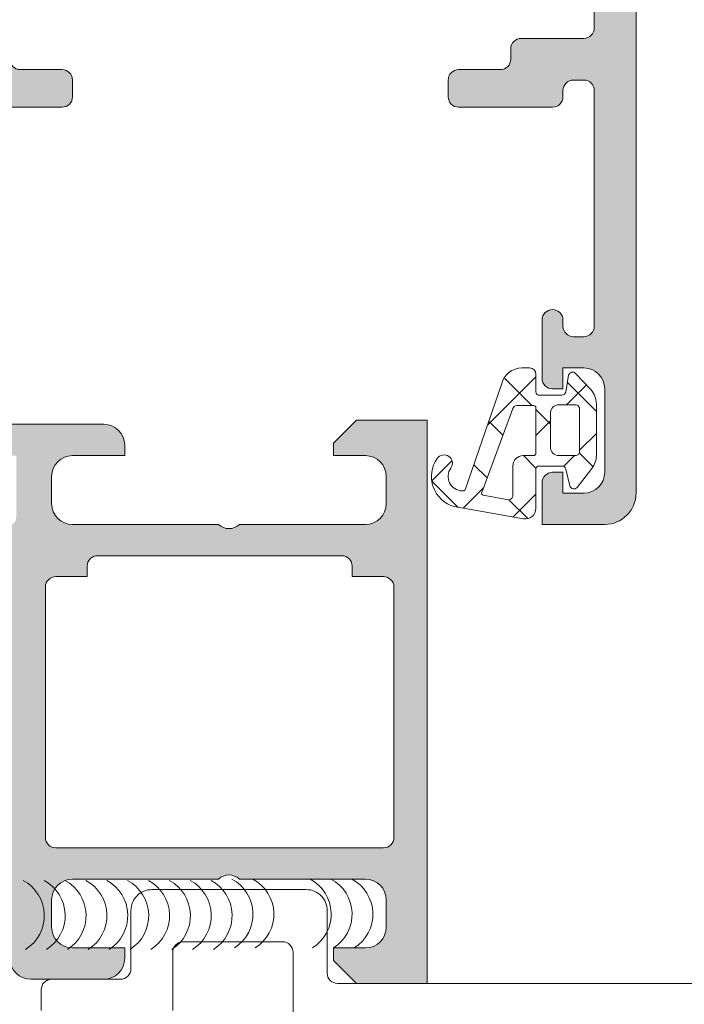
# Model space of a CAD drawing. Header units: millimetres. Extents: x 213386 to 459888, y 74252 to 208052.
# Tile 216 of 256: x 373104 to 373136, y 190845 to 190892. Entities that reach past the tile are written whole.
import ezdxf

# ---------------------------------------------------------------- set-up
doc = ezdxf.new("R2010")
doc.units = ezdxf.units.MM
doc.layers.get('Defpoints').update_dxf_attribs({"color": 255, "lineweight": 0})
doc.layers.add('FASÁDA DETAILNÍ', color=255, linetype='Continuous', lineweight=0)
doc.layers.add('NOVA', color=255, linetype='Continuous', lineweight=0)
doc.styles.add('CS-ROMANS', font='romans.shx', dxfattribs={"width": 0.75, "oblique": 5})
doc.dimstyles.new('A_KÓTA_50', dxfattribs={"dimtxt": 110, "dimasz": 2, "dimexe": 100, "dimexo": 1500, "dimgap": 40, "dimtad": 1, "dimrnd": 1, "dimdsep": 46, "dimtxsty": 'CS-ROMANS', "dimblk": 'KOT_CARA20', "dimcen": 45, "dimse1": 1, "dimse2": 1, "dimclrd": 256, "dimclre": 256, "dimclrt": 256, "dimadec": 0, "dimazin": 0, "dimtfac": 1, "dimtix": 1, "dimtmove": 2, "dimatfit": 3, "dimldrblk": 'OBLIQUE', "dimfxl": 100, "dimtolj": 1, "dimarcsym": 0})

# ---------------------------------------------------------------- blocks, each defined once
blk = doc.blocks.new('A$C29162560')
at = {"layer": 'FASÁDA DETAILNÍ'}
h = blk.add_hatch(color=256, dxfattribs=at)
edge = h.paths.add_edge_path(flags=16)
edge.add_ellipse((-845.518, -11035.2), major_axis=(-0.5, 0), ratio=1, start_angle=89.997, end_angle=180.003)
edge.add_line((-845.018, -11035.2), (-845.018, -11017.2))
edge.add_ellipse((-845.518, -11017.2), major_axis=(-0.5, 0), ratio=1, start_angle=179.997, end_angle=270.003)
edge.add_line((-845.518, -11016.7), (-858.018, -11016.7))
edge.add_ellipse((-858.018, -11017.2), major_axis=(-0.5, 0), ratio=1, start_angle=270.0025, end_angle=359.9975)
edge.add_line((-858.518, -11017.2), (-858.518, -11029.803))
edge.add_ellipse((-860.018, -11029.803), major_axis=(-1.5, 0), ratio=1, start_angle=90, end_angle=180, ccw=False)
edge.add_line((-860.018, -11031.303), (-873.018, -11031.303))
edge.add_ellipse((-873.018, -11031.803), major_axis=(-0.5, 0), ratio=1, start_angle=-90, end_angle=0)
edge.add_line((-873.518, -11031.803), (-873.518, -11035.2))
edge.add_ellipse((-873.018, -11035.2), major_axis=(-0.5, 0), ratio=1, start_angle=0, end_angle=90)
edge.add_line((-873.018, -11035.7), (-845.518, -11035.7))
edge = h.paths.add_edge_path()
edge.add_line((-844.318, -11064.5), (-847.318, -11064.5))
edge.add_line((-847.318, -11064.5), (-847.318, -11062.5))
edge.add_arc((-846.818, -11062.5), 0.5, 89.997, 180.003, ccw=False)
edge.add_line((-846.818, -11062), (-846.318, -11062))
edge.add_line((-846.318, -11062), (-846.318, -11063))
edge.add_line((-846.318, -11063), (-845.318, -11063))
edge.add_arc((-845.318, -11062), 1, 270.0037, 359.9963)
edge.add_line((-844.318, -11062), (-844.318, -11058))
edge.add_arc((-845.318, -11058), 1, 0.0017, 89.9983)
edge.add_line((-845.318, -11057), (-846.318, -11057))
edge.add_line((-846.318, -11057), (-846.318, -11058))
edge.add_line((-846.318, -11058), (-846.818, -11058))
edge.add_arc((-846.818, -11057.5), 0.5, 180.0006, 269.9994, ccw=False)
edge.add_line((-847.318, -11057.5), (-847.318, -11054.7))
edge.add_arc((-846.818, -11054.7), 0.5, 0, 180, ccw=False)
edge.add_line((-846.318, -11054.7), (-846.318, -11055))
edge.add_arc((-845.818, -11055), 0.5, 180.0012, 269.9988)
edge.add_line((-845.818, -11055.5), (-845.318, -11055.5))
edge.add_arc((-845.318, -11055), 0.5, 270.0078, 359.9922)
edge.add_line((-844.818, -11055), (-844.818, -11043.7))
edge.add_arc((-845.318, -11043.7), 0.5, 0.0025, 89.9975)
edge.add_line((-845.318, -11043.2), (-845.818, -11043.2))
edge.add_arc((-845.818, -11043.7), 0.5, 89.9928, 180.0072)
edge.add_line((-846.318, -11043.7), (-846.318, -11044))
edge.add_arc((-846.818, -11044), 0.5, 270.0072, 359.9928, ccw=False)
edge.add_line((-846.818, -11044.5), (-851.318, -11044.5))
edge.add_arc((-851.318, -11044), 0.5, 180.0006, 269.9994, ccw=False)
edge.add_line((-851.818, -11044), (-851.818, -11043.2))
edge.add_arc((-851.318, -11043.2), 0.5, 89.997, 180.003, ccw=False)
edge.add_line((-851.318, -11042.7), (-849.318, -11042.7))
edge.add_arc((-849.318, -11042.2), 0.5, 270.0078, 359.9922)
edge.add_line((-848.818, -11042.2), (-848.818, -11041.7))
edge.add_arc((-848.318, -11041.7), 0.5, 89.9928, 180.0072, ccw=False)
edge.add_line((-848.318, -11041.2), (-845.318, -11041.2))
edge.add_arc((-845.318, -11040.7), 0.5, 270.0063, 359.9937)
edge.add_line((-844.818, -11040.7), (-844.818, -11039))
edge.add_arc((-846.318, -11039), 1.5, 359.9988, 450.0012)
edge.add_line((-846.318, -11037.5), (-872.318, -11037.5))
edge.add_arc((-872.318, -11038), 0.5, 89.9976, 180.0024)
edge.add_line((-872.818, -11038), (-872.818, -11042.2))
edge.add_arc((-872.318, -11042.2), 0.5, 180.0006, 269.9994)
edge.add_line((-872.318, -11042.7), (-870.318, -11042.7))
edge.add_arc((-870.318, -11043.2), 0.5, 0.0025, 89.9975, ccw=False)
edge.add_line((-869.818, -11043.2), (-869.818, -11044))
edge.add_arc((-870.318, -11044), 0.5, 270.006, 359.994, ccw=False)
edge.add_line((-870.318, -11044.5), (-875.318, -11044.5))
edge.add_line((-875.318, -11044.5), (-876.076, -11044.283))
edge.add_arc((-876.159, -11044.571), 0.3, 74, 142.0952)
edge.add_arc((-876.632, -11044.203), 0.3, 270, 322.0953, ccw=False)
edge.add_line((-876.632, -11044.503), (-878.696, -11044.503))
edge.add_arc((-878.696, -11044.103), 0.4, 158.0262, 270.0001, ccw=False)
edge.add_line((-879.067, -11043.953), (-878.251, -11041.93))
edge.add_arc((-878.065, -11042.004), 0.2, 65.8589, 158.0261, ccw=False)
edge.add_line((-877.984, -11041.822), (-875.6, -11042.89))
edge.add_arc((-875.518, -11042.708), 0.2, 245.859, 360.8199)
edge.add_line((-875.318, -11042.705), (-875.318, -11031.401))
edge.add_arc((-875.51, -11031.392), 0.192, 357.4778, 451.0445)
edge.add_line((-875.513, -11031.201), (-875.934, -11031.201))
edge.add_line((-875.934, -11031.201), (-878.399, -11032.633))
edge.add_arc((-878.55, -11032.373), 0.3, 196, 300.1792, ccw=False)
edge.add_line((-878.838, -11032.456), (-879.266, -11030.964))
edge.add_line((-879.266, -11030.964), (-879.765, -11030.101))
edge.add_arc((-879.418, -11029.901), 0.4, 90, 210, ccw=False)
edge.add_line((-879.418, -11029.501), (-875.31, -11029.501))
edge.add_line((-875.31, -11029.501), (-860.818, -11029.503))
edge.add_arc((-860.818, -11029.003), 0.5, 269.9796, 360)
edge.add_line((-860.318, -11029.003), (-860.318, -11023.6))
edge.add_arc((-860.818, -11023.6), 0.5, 360, 450)
edge.add_line((-860.818, -11023.1), (-863.318, -11023.1))
edge.add_arc((-863.318, -11022.6), 0.5, 180, 270, ccw=False)
edge.add_line((-863.818, -11022.6), (-863.818, -11021.3))
edge.add_arc((-863.318, -11021.3), 0.5, 89.9976, 180.0024, ccw=False)
edge.add_line((-863.318, -11020.8), (-862.818, -11020.8))
edge.add_line((-862.818, -11020.8), (-862.818, -11021.8))
edge.add_line((-862.818, -11021.8), (-861.318, -11021.8))
edge.add_arc((-861.318, -11020.8), 1, 270.0018, 359.9982)
edge.add_line((-860.318, -11020.8), (-860.318, -11016.8))
edge.add_arc((-861.318, -11016.8), 1, 0.004, 89.996)
edge.add_line((-861.318, -11015.8), (-862.818, -11015.8))
edge.add_line((-862.818, -11015.8), (-862.818, -11016.8))
edge.add_line((-862.818, -11016.8), (-863.318, -11016.8))
edge.add_arc((-863.318, -11016.3), 0.5, 179.997, 270.003, ccw=False)
edge.add_line((-863.818, -11016.3), (-863.818, -11015))
edge.add_arc((-863.318, -11015), 0.5, 90.0006, 179.9994, ccw=False)
edge.add_line((-863.318, -11014.5), (-844.318, -11014.5))
edge.add_arc((-844.318, -11016), 1.5, -0.0011, 90.0011, ccw=False)
edge.add_line((-842.818, -11016), (-842.818, -11063))
edge.add_arc((-844.318, -11063), 1.5, 270.0023, 359.9977, ccw=False)
h = blk.add_hatch(dxfattribs=at)
h.set_pattern_fill('ANSI37', color=256, scale=0.625, angle=90, style=0)
edge = h.paths.add_edge_path(flags=16)
edge.add_ellipse((-848.22, -11061.698), major_axis=(-0.498, 0), ratio=1, start_angle=-90.1926, end_angle=0.2547, ccw=False)
edge.add_line((-848.219, -11061.2), (-847.718, -11061.2))
edge.add_ellipse((-847.718, -11061.1), major_axis=(-0.1, 0), ratio=1, start_angle=89.9918, end_angle=180.0087)
edge.add_line((-847.618, -11061.1), (-847.618, -11058.9))
edge.add_ellipse((-847.718, -11058.9), major_axis=(-0.1, 0), ratio=1, start_angle=180.0015, end_angle=269.9985)
edge.add_line((-847.718, -11058.8), (-848.53, -11058.8))
edge.add_ellipse((-848.53, -11059), major_axis=(-0.2, 0), ratio=1, start_angle=270.0024, end_angle=344.3114)
edge.add_line((-848.723, -11058.946), (-850.21, -11062.964))
edge.add_ellipse((-850.116, -11062.998), major_axis=(-0.1, 0), ratio=1, start_angle=-20.3122, end_angle=79.6777)
edge.add_line((-850.134, -11063.097), (-848.925, -11063.317))
edge.add_ellipse((-848.918, -11063.117), major_axis=(-0.2, 0), ratio=1, start_angle=88.135, end_angle=180.001)
edge.add_line((-848.718, -11063.117), (-848.718, -11061.7))
edge = h.paths.add_edge_path(flags=16)
edge.add_ellipse((-845.718, -11061), major_axis=(-0.2, 0), ratio=1, start_angle=89.9998, end_angle=180.0002)
edge.add_line((-845.518, -11061), (-845.518, -11058.966))
edge.add_ellipse((-845.718, -11058.966), major_axis=(-0.2, 0), ratio=1, start_angle=179.9986, end_angle=270.0005)
edge.add_line((-845.718, -11058.766), (-846.518, -11058.766))
edge.add_ellipse((-846.518, -11059.166), major_axis=(-0.4, 0), ratio=1, start_angle=270.0013, end_angle=359.998)
edge.add_line((-846.918, -11059.166), (-846.918, -11060.8))
edge.add_ellipse((-846.518, -11060.8), major_axis=(-0.4, 0), ratio=1, start_angle=-0.0004, end_angle=90.001)
edge.add_line((-846.518, -11061.2), (-845.718, -11061.2))
edge = h.paths.add_edge_path()
edge.add_arc((-845.795, -11062.6), 0.2, 195.0015, 319.9977, ccw=False)
edge.add_line((-845.988, -11062.652), (-846.178, -11061.848))
edge.add_arc((-846.372, -11061.9), 0.2, 15.0029, 89.9973)
edge.add_line((-846.372, -11061.7), (-847.468, -11061.7))
edge.add_arc((-847.468, -11061.85), 0.15, 89.996, 180.004)
edge.add_line((-847.618, -11061.85), (-847.618, -11063.733))
edge.add_arc((-848.118, -11063.733), 0.5, -99.9336, 0.0002, ccw=False)
edge.add_line((-848.204, -11064.225), (-851.524, -11063.644))
edge.add_arc((-851.118, -11062.2), 1.5, 144.9124, 254.2931, ccw=False)
edge.add_arc((-852.018, -11061.568), 0.4, -35.088, 144.912, ccw=False)
edge.add_arc((-851.137, -11062.202), 0.686, 143.8588, 269.5156)
edge.add_arc((-851.123, -11062.739), 0.15, 262.5039, 340.9838)
edge.add_line((-850.981, -11062.788), (-849.253, -11057.742))
edge.add_arc((-848.287, -11058), 1, 89.9994, 165.0411, ccw=False)
edge.add_line((-848.287, -11057), (-847.918, -11057))
edge.add_arc((-847.918, -11057.3), 0.3, 0.0032, 89.996, ccw=False)
edge.add_line((-847.618, -11057.3), (-847.618, -11058.15))
edge.add_arc((-847.468, -11058.15), 0.15, 179.9951, 270.0049)
edge.add_line((-847.468, -11058.3), (-846.372, -11058.3))
edge.add_arc((-846.372, -11058.1), 0.2, 270.0026, 344.9976)
edge.add_line((-846.178, -11058.152), (-846.049, -11057.348))
edge.add_arc((-845.856, -11057.4), 0.2, 44.9926, 165.0102, ccw=False)
edge.add_line((-845.715, -11057.259), (-844.988, -11058.035))
edge.add_arc((-845.718, -11058.718), 1, 0, 43.1185, ccw=False)
edge.add_line((-844.718, -11058.718), (-844.718, -11061.197))
edge.add_arc((-845.718, -11061.197), 1, 322.1722, 359.9999, ccw=False)
edge.add_line((-844.928, -11061.81), (-845.641, -11062.729))
h = blk.add_hatch(color=256, dxfattribs=at)
edge = h.paths.add_edge_path()
edge.add_arc((-872.938, -11082.8), 0.12, 270, 360, ccw=False)
edge.add_line((-872.938, -11082.92), (-875.698, -11082.92))
edge.add_arc((-875.698, -11083.22), 0.3, 450, 540)
edge.add_line((-875.998, -11083.22), (-875.998, -11084.2))
edge.add_arc((-875.698, -11084.2), 0.3, 180, 270)
edge.add_line((-875.698, -11084.5), (-873.818, -11084.5))
edge.add_arc((-873.551, -11084.579), 0.279, 88.8371, 163.5754, ccw=False)
edge.add_line((-873.545, -11084.3), (-873.091, -11084.3))
edge.add_arc((-873.086, -11084.579), 0.279, 16.4199, 91.1646, ccw=False)
edge.add_line((-872.818, -11084.5), (-872.818, -11085.3))
edge.add_arc((-871.818, -11085.3), 1, 180, 270)
edge.add_line((-871.818, -11086.3), (-868.318, -11086.3))
edge.add_arc((-868.318, -11085.3), 1, 270.0011, 359.9989)
edge.add_line((-867.318, -11085.3), (-867.318, -11084.8))
edge.add_line((-867.318, -11084.8), (-869.818, -11084.8))
edge.add_arc((-869.818, -11083.8), 1, 180.0026, 269.9974, ccw=False)
edge.add_line((-870.818, -11083.8), (-870.818, -11082.5))
edge.add_arc((-869.818, -11082.5), 1, 90.003, 179.997, ccw=False)
edge.add_line((-869.818, -11081.5), (-862.818, -11081.5))
edge.add_arc((-862.318, -11082.025), 0.725, 46.4038, 133.5962, ccw=False)
edge.add_line((-861.818, -11081.5), (-855.784, -11081.5))
edge.add_arc((-855.784, -11082.5), 1, 360.003, 449.997, ccw=False)
edge.add_line((-854.784, -11082.5), (-854.784, -11083.8))
edge.add_arc((-855.784, -11083.8), 1, 270.0026, 359.9974, ccw=False)
edge.add_line((-855.784, -11084.8), (-857.318, -11084.8))
edge.add_line((-857.318, -11084.8), (-857.318, -11085.4))
edge.add_line((-857.318, -11085.4), (-856.218, -11086.5))
edge.add_line((-856.218, -11086.5), (-852.818, -11086.5))
edge.add_line((-852.818, -11086.5), (-852.818, -11059.5))
edge.add_line((-852.818, -11059.5), (-856.218, -11059.5))
edge.add_line((-856.218, -11059.5), (-857.318, -11060.6))
edge.add_line((-857.318, -11060.6), (-857.318, -11061.2))
edge.add_line((-857.318, -11061.2), (-855.784, -11061.2))
edge.add_arc((-855.784, -11062.2), 1, 360.0026, 449.9974, ccw=False)
edge.add_line((-854.784, -11062.2), (-854.784, -11063.5))
edge.add_arc((-855.784, -11063.5), 1, 270.003, 359.997, ccw=False)
edge.add_line((-855.784, -11064.5), (-861.818, -11064.5))
edge.add_arc((-862.318, -11063.975), 0.725, 226.4038, 313.5962, ccw=False)
edge.add_line((-862.818, -11064.5), (-869.818, -11064.5))
edge.add_arc((-869.818, -11063.5), 1, 180.003, 269.997, ccw=False)
edge.add_line((-870.818, -11063.5), (-870.818, -11062.2))
edge.add_arc((-869.818, -11062.2), 1, 90.0026, 179.9974, ccw=False)
edge.add_line((-869.818, -11061.2), (-867.318, -11061.2))
edge.add_line((-867.318, -11061.2), (-867.318, -11060.7))
edge.add_arc((-868.318, -11060.7), 1, 360.0011, 449.9989)
edge.add_line((-868.318, -11059.7), (-872.818, -11059.7))
edge.add_arc((-872.818, -11060.2), 0.5, 449.9988, 540.0012)
edge.add_line((-873.318, -11060.2), (-873.318, -11061.2))
edge.add_line((-873.318, -11061.2), (-872.518, -11061.2))
edge.add_line((-872.518, -11061.2), (-872.518, -11064.2))
edge.add_arc((-872.818, -11064.2), 0.3, 269.9995, 360.0005, ccw=False)
edge.add_arc((-873.086, -11064.421), 0.279, 268.8354, 343.5801, ccw=False)
edge.add_line((-873.091, -11064.7), (-873.545, -11064.7))
edge.add_arc((-873.551, -11064.421), 0.279, 196.4246, 271.1629, ccw=False)
edge.add_line((-873.818, -11064.5), (-875.698, -11064.5))
edge.add_arc((-875.698, -11064.8), 0.3, 450, 540)
edge.add_line((-875.998, -11064.8), (-875.998, -11065.78))
edge.add_arc((-875.698, -11065.78), 0.3, 180, 270)
edge.add_line((-875.698, -11066.08), (-872.938, -11066.08))
edge.add_arc((-872.938, -11066.2), 0.12, 360, 450, ccw=False)
edge.add_line((-872.818, -11066.2), (-872.818, -11070.5))
edge.add_arc((-873.318, -11070.5), 0.5, 270, 360, ccw=False)
edge.add_line((-873.318, -11071), (-874.018, -11071))
edge.add_line((-874.018, -11071), (-876.411, -11069.619))
edge.add_arc((-876.48, -11069.738), 0.138, 420, 547.7024)
edge.add_arc((-871.639, -11069.291), 5, 185.3492, 251.2906)
edge.add_arc((-873.403, -11074.5), 0.5, 288.7094, 431.2906, ccw=False)
edge.add_arc((-871.639, -11079.709), 5, 108.7094, 174.6508)
edge.add_arc((-876.48, -11079.262), 0.138, 172.2976, 300)
edge.add_line((-876.411, -11079.381), (-874.018, -11078))
edge.add_line((-874.018, -11078), (-873.318, -11078))
edge.add_arc((-873.318, -11078.5), 0.5, 360, 450, ccw=False)
edge.add_line((-872.818, -11078.5), (-872.818, -11082.8))
edge = h.paths.add_edge_path(flags=16)
edge.add_arc((-854.918, -11067.5), 0.5, 360, 450, ccw=False)
edge.add_line((-854.418, -11067.5), (-854.418, -11079.5))
edge.add_arc((-854.918, -11079.5), 0.5, 270, 360, ccw=False)
edge.add_line((-854.918, -11080), (-870.618, -11080))
edge.add_arc((-870.618, -11079.5), 0.5, 180, 270, ccw=False)
edge.add_line((-871.118, -11079.5), (-871.118, -11067.5))
edge.add_arc((-870.618, -11067.5), 0.5, 90, 180, ccw=False)
edge.add_line((-870.618, -11067), (-869.118, -11067))
edge.add_line((-869.118, -11067), (-869.118, -11066.5))
edge.add_arc((-868.618, -11066.5), 0.5, 90, 180, ccw=False)
edge.add_line((-868.618, -11066), (-856.918, -11066))
edge.add_arc((-856.918, -11066.5), 0.5, 360, 450, ccw=False)
edge.add_line((-856.418, -11066.5), (-856.418, -11067))
edge.add_line((-856.418, -11067), (-854.918, -11067))
for p, q in [((-868.318, -11059.7), (-872.818, -11059.7)), ((-856.218, -11059.5), (-857.318, -11060.6)), ((-852.818, -11059.5), (-856.218, -11059.5)), ((-852.818, -11086.5), (-852.818, -11059.5)), ((-867.318, -11061.2), (-867.318, -11060.7)), ((-857.318, -11060.6), (-857.318, -11061.2)), ((-869.818, -11061.2), (-867.318, -11061.2)), ((-857.318, -11061.2), (-855.784, -11061.2)), ((-870.818, -11063.5), (-870.818, -11062.2)), ((-854.784, -11062.2), (-854.784, -11063.5)), ((-862.818, -11064.5), (-869.818, -11064.5)), ((-855.784, -11064.5), (-861.818, -11064.5)), ((-868.618, -11066), (-856.918, -11066)), ((-869.118, -11067), (-869.118, -11066.5)), ((-856.418, -11066.5), (-856.418, -11067)), ((-870.618, -11067), (-869.118, -11067)), ((-856.418, -11067), (-854.918, -11067)), ((-871.118, -11079.5), (-871.118, -11067.5)), ((-854.418, -11067.5), (-854.418, -11079.5)), ((-854.918, -11080), (-870.618, -11080)), ((-869.818, -11081.5), (-862.818, -11081.5)), ((-861.818, -11081.5), (-855.784, -11081.5)), ((-870.818, -11083.8), (-870.818, -11082.5)), ((-854.784, -11082.5), (-854.784, -11083.8)), ((-867.318, -11084.8), (-869.818, -11084.8)), ((-867.318, -11085.3), (-867.318, -11084.8)), ((-855.784, -11084.8), (-857.318, -11084.8)), ((-857.318, -11084.8), (-857.318, -11085.4)), ((-857.318, -11085.4), (-856.218, -11086.5)), ((-871.818, -11086.3), (-868.318, -11086.3)), ((-856.218, -11086.5), (-852.818, -11086.5))]:
    blk.add_line(p, q, dxfattribs=at)
for points in [[(-872.818, -11042.2, 0.414207), (-872.318, -11042.7), (-870.318, -11042.7), (-870.318, -11042.7, -0.414188), (-869.818, -11043.2), (-869.818, -11044), (-869.818, -11044, -0.414152), (-870.318, -11044.5), (-875.318, -11044.5)], [(-842.818, -11016), (-842.818, -11063), (-842.818, -11063, -0.41419), (-844.318, -11064.5), (-844.318, -11064.5), (-847.318, -11064.5), (-847.318, -11062.5), (-847.318, -11062.5, -0.414244), (-846.818, -11062), (-846.318, -11062), (-846.318, -11063), (-845.318, -11063), (-845.318, -11063, 0.414176), (-844.318, -11062), (-844.318, -11058), (-844.318, -11058, 0.414196), (-845.318, -11057), (-846.318, -11057), (-846.318, -11058), (-846.818, -11058), (-846.818, -11058, -0.414207), (-847.318, -11057.5), (-847.318, -11054.7), (-847.318, -11054.7, -1), (-846.318, -11054.7), (-846.318, -11055), (-846.318, -11055, 0.414201), (-845.818, -11055.5), (-845.318, -11055.5), (-845.318, -11055.5, 0.414134), (-844.818, -11055), (-844.818, -11043.7), (-844.818, -11043.7, 0.414188), (-845.318, -11043.2), (-845.818, -11043.2), (-845.818, -11043.2, 0.414287), (-846.318, -11043.7), (-846.318, -11044), (-846.318, -11044, -0.41414), (-846.818, -11044.5), (-851.318, -11044.5), (-851.318, -11044.5, -0.414207), (-851.818, -11044), (-851.818, -11043.2), (-851.818, -11043.2, -0.414244), (-851.318, -11042.7), (-849.318, -11042.7), (-849.318, -11042.7, 0.414134), (-848.818, -11042.2), (-848.818, -11041.7), (-848.818, -11041.7, -0.414287), (-848.318, -11041.2), (-845.318, -11041.2), (-845.318, -11041.2, 0.414149), (-844.818, -11040.7), (-844.818, -11039)], [(-738.082, -11104.5), (-738.082, -11087, 0.414214), (-738.582, -11086.5), (-857.118, -11086.5, -0.414214), (-857.618, -11086), (-857.618, -11083, 0.414214), (-858.618, -11082), (-866.018, -11082, 0.414214), (-867.018, -11083), (-867.018, -11085.8, -0.414214), (-867.518, -11086.3), (-870.818, -11086.3, 0.414214), (-871.318, -11086.8), (-871.318, -11087.8, 0.414214)], [(-865.018, -11087.8), (-865.018, -11085, -0.414214), (-864.518, -11084.5), (-859.752, -11084.5, -0.414214), (-859.252, -11085), (-859.252, -11088, 0.414214)]]:
    blk.add_lwpolyline(points, format="xyb", dxfattribs=at)
blk.add_lwpolyline([(-845.641, -11062.729, -0.606792), (-845.988, -11062.652), (-846.178, -11061.848), (-846.178, -11061.848, 0.339427), (-846.372, -11061.7), (-847.468, -11061.7), (-847.468, -11061.7, 0.414254), (-847.618, -11061.85), (-847.618, -11063.733), (-847.618, -11063.733, -0.465956), (-848.204, -11064.225), (-851.524, -11063.644), (-851.524, -11063.644, -0.517137), (-852.345, -11061.338, -1), (-851.691, -11061.798, 0.610743), (-851.143, -11062.888, 0.356477), (-850.981, -11062.788), (-849.253, -11057.742), (-849.253, -11057.742, -0.339657), (-848.287, -11057), (-847.918, -11057), (-847.918, -11057, -0.414177), (-847.618, -11057.3), (-847.618, -11058.15), (-847.618, -11058.15, 0.414264), (-847.468, -11058.3), (-846.372, -11058.3), (-846.372, -11058.3, 0.33943), (-846.178, -11058.152), (-846.049, -11057.348), (-846.049, -11057.348, -0.577453), (-845.715, -11057.259), (-844.988, -11058.035), (-844.988, -11058.035, -0.190392), (-844.718, -11058.718), (-844.718, -11061.197), (-844.718, -11061.197, -0.16657), (-844.928, -11061.81), (-845.641, -11062.729)], format="xyb", close=True, dxfattribs=at)
at = {"layer": 'FASÁDA DETAILNÍ', "extrusion": (0, 0, -1)}
for points in [[(848.718, -11061.7, 0.416502), (848.219, -11061.2), (847.718, -11061.2), (847.718, -11061.2, -0.4143), (847.618, -11061.1), (847.618, -11058.9), (847.618, -11058.9, -0.414198), (847.718, -11058.8), (848.53, -11058.8), (848.53, -11058.8, -0.336095), (848.723, -11058.946), (850.21, -11062.964), (850.21, -11062.964, -0.466254), (850.134, -11063.097), (848.925, -11063.317), (848.925, -11063.317, -0.423785), (848.718, -11063.117), (848.718, -11061.7)], [(845.718, -11061.2, -0.414216), (845.518, -11061), (845.518, -11058.966), (845.518, -11058.966, -0.414223), (845.718, -11058.766), (846.518, -11058.766), (846.518, -11058.766, -0.414197), (846.918, -11059.166), (846.918, -11060.8), (846.918, -11060.8, -0.414221), (846.518, -11061.2), (845.718, -11061.2)]]:
    blk.add_lwpolyline(points, format="xyb", close=True, dxfattribs=at)
at = {"layer": 'FASÁDA DETAILNÍ'}
for centre, radius, start, end in [((-868.318, -11060.7), 1, 0.0011, 89.9989), ((-869.818, -11062.2), 1, 90.0026, 179.9974), ((-855.784, -11062.2), 1, 0.0026, 89.9974), ((-869.818, -11063.5), 1, 180.003, 269.997), ((-855.784, -11063.5), 1, 270.003, 359.997), ((-862.318, -11063.975), 0.725, 226.4038, 313.5962), ((-868.618, -11066.5), 0.5, 90, 180), ((-856.918, -11066.5), 0.5, 0, 90), ((-870.618, -11067.5), 0.5, 90, 180), ((-854.918, -11067.5), 0.5, 0, 90), ((-870.618, -11079.5), 0.5, 180, 270), ((-854.918, -11079.5), 0.5, 270, 0), ((-862.318, -11082.025), 0.725, 46.4038, 133.5962), ((-873.074, -11083.251), 1.906, 302.032, 62.032), ((-872.074, -11083.251), 1.906, 302.032, 62.032), ((-869.818, -11082.5), 1, 90.003, 179.997), ((-871.074, -11083.251), 1.906, 302.032, 62.032), ((-870.074, -11083.251), 1.906, 302.032, 62.032), ((-869.074, -11083.251), 1.906, 302.032, 62.032), ((-868.074, -11083.251), 1.906, 302.032, 62.032), ((-867.074, -11083.251), 1.906, 302.032, 62.032), ((-866.074, -11083.251), 1.906, 302.032, 62.032), ((-865.074, -11083.251), 1.906, 302.032, 62.032), ((-864.074, -11083.251), 1.906, 302.032, 62.032), ((-863.075, -11083.184), 1.906, 302.032, 62.032), ((-862.075, -11083.184), 1.906, 302.032, 62.032), ((-859.329, -11083.184), 1.906, 302.032, 62.032), ((-858.329, -11083.184), 1.906, 302.032, 62.032), ((-857.329, -11083.184), 1.906, 302.032, 62.032), ((-855.784, -11082.5), 1, 0.003, 89.997), ((-869.818, -11083.8), 1, 180.0026, 269.9974), ((-855.784, -11083.8), 1, 270.0026, 359.9974), ((-871.818, -11085.3), 1, 180, 270), ((-868.318, -11085.3), 1, 270.0011, 359.9989)]:
    blk.add_arc(centre, radius, start, end, dxfattribs=at)
blk = doc.blocks.new('KOT_CARA20')
for p, q in [((0, 20), (0, -20)), ((0, 0), (14.142, 14.142)), ((0, 0), (-14.142, -14.142))]:
    blk.add_line(p, q)
blk = doc.blocks.new('*D3950')
at = {"lineweight": -2, "transparency": 16777216}
blk.add_line((373745.548, 181384.154), (373745.548, 202680.154), dxfattribs=at)
at = {"layer": 'Defpoints', "color": 0, "transparency": 16777216}
for p in [(373428.861, 202682.154), (373745.548, 202682.154), (373010.825, 181382.154)]:
    blk.add_point(p, dxfattribs=at)
at = {"lineweight": -2, "transparency": 16777216, "xscale": 2, "yscale": 2, "zscale": 2}
for p, rotation in [((373745.548, 202682.154), 90), ((373745.548, 181382.154), 270)]:
    blk.add_blockref('KOT_CARA20', p, dxfattribs=dict(at, rotation=rotation))
at = {"transparency": 16777216, "insert": (373643.048, 192725.83), "char_height": 110, "attachment_point": 5, "rotation": 90, "style": 'CS-ROMANS'}
blk.add_mtext('\\A1;21300', dxfattribs=at)
blk = doc.blocks.new('_OBLIQUE')
at = {"color": 0, "linetype": 'ByBlock', "ltscale": 15}
blk.add_line((-0.5, -0.5), (0.5, 0.5), dxfattribs=at)

msp = doc.modelspace()

# ---------------------------------------------------------------- block references
at = {"layer": 'NOVA'}
msp.add_blockref('A$C29162560', (373976.638, 201932.154), dxfattribs=at)

# ---------------------------------------------------------------- dimensions: what is measured, and where the dimension line sits
dim = msp.add_linear_dim(base=(373745.548, 202682.154), p1=(373010.825, 181382.154), p2=(373428.861, 202682.154), angle=90, dimstyle='A_KÓTA_50')
dim.commit()
dim.dimension.update_dxf_attribs({"geometry": '*D3950', "text_midpoint": (373643.048, 192725.83), "dimtype": 160})

doc.saveas('drawing.dxf')
